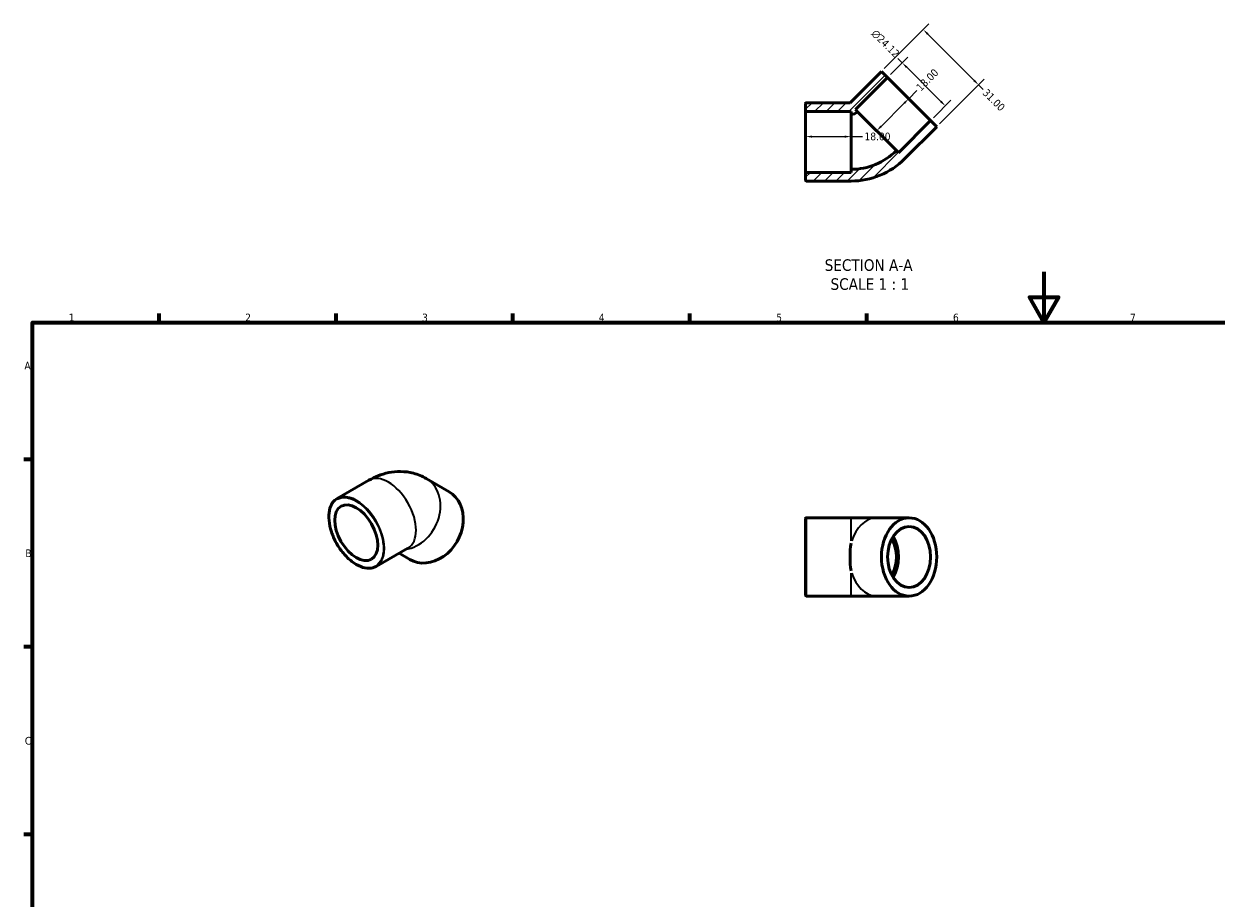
# Model space of a CAD drawing. Header units: millimetres. Extents: x 0 to 906, y 0 to 692.
# Tile 2 of 3: x 17 to 489, y 346 to 692. Entities that reach past the tile are written whole.
import ezdxf

# ---------------------------------------------------------------- set-up
doc = ezdxf.new("R2010")
doc.units = ezdxf.units.MM
for name, color, linetype, lineweight in [('Border (ANSI)', 7, 'Continuous', 70), ('Dimension (ANSI)', 7, 'Continuous', 25), ('Hatch (ANSI)', 7, 'Continuous', 18), ('Symbol (ANSI)', 7, 'Continuous', 25), ('Visible (ANSI)', 7, 'Continuous', 50), ('Visible Narrow (ANSI)', 7, 'Continuous', 35)]:
    doc.layers.add(name, color=color, linetype=linetype, lineweight=lineweight)
doc.styles.add('Label Text (ANSI)', font='tahoma.ttf')
doc.styles.add('Note Text (ANSI)', font='tahoma.ttf')
doc.dimstyles.new('Default - mm (ANSI)', dxfattribs={"dimtxt": 3.048, "dimasz": 2.5, "dimexe": 3.175, "dimexo": 1.6002, "dimgap": 0.8, "dimtad": 0, "dimtoh": 1, "dimrnd": 1e-08, "dimzin": 4, "dimdsep": 46, "dimtxsty": 'Note Text (ANSI)', "dimcen": 0.09, "dimdle": 10, "dimclrd": 256, "dimclre": 256, "dimclrt": 256, "dimadec": 1, "dimazin": 1, "dimtfac": 1, "dimtofl": 0, "dimtmove": 0, "dimatfit": 3, "dimfxl": 1, "dimtolj": 1, "dimtzin": 4, "dimlwd": -1, "dimlwe": -1, "dimarcsym": 0})

# ---------------------------------------------------------------- blocks, each defined once
blk = doc.blocks.new('Borders Default Border')
at = {"layer": 'Border (ANSI)'}
for p, q in [((70.08, 574), (70.08, 577.45)), ((140.17, 574), (140.17, 577.45)), ((210.25, 574), (210.25, 577.45)), ((280.33, 574), (280.33, 577.45)), ((350.42, 574), (350.42, 577.45)), ((20, 519.75), (16.55, 519.75)), ((20, 445.5), (16.55, 445.5)), ((20, 371.25), (16.55, 371.25))]:
    blk.add_line(p, q, dxfattribs=at)
at = {"layer": 'Border (ANSI)', "flags": 128}
for points in [[(420.5, 594), (420.5, 574), (414.73, 584), (426.27, 584), (420.5, 574)], [(20, 20), (20, 574), (821, 574), (821, 20), (20, 20)]]:
    blk.add_lwpolyline(points, dxfattribs=at)
at = {"layer": 'Border (ANSI)', "char_height": 3.05, "attachment_point": 7, "style": 'Note Text (ANSI)'}
for s, insert in [('1', (34.35, 574.4)), ('2', (104.2, 574.4)), ('3', (174.26, 574.34)), ('4', (244.23, 574.4)), ('5', (314.48, 574.34)), ('6', (384.49, 574.34)), ('7', (454.6, 574.4)), ('A', (16.78, 555.35)), ('B', (17.15, 481.1)), ('C', (16.95, 406.8))]:
    blk.add_mtext(s, dxfattribs=dict(at, insert=insert))
blk = doc.blocks.new('*D7')
at = {"layer": 'Defpoints', "color": 0, "transparency": 16777216}
for p in [(344.14, 647.53), (326.14, 645.43), (344.14, 645.43)]:
    blk.add_point(p, dxfattribs=at)
at = {"layer": 'Dimension (ANSI)', "transparency": 16777216}
for p, q in [((328.64, 647.53), (341.64, 647.53)), ((344.14, 647.53), (348.66, 647.53))]:
    blk.add_line(p, q, dxfattribs=at)
for points in [[(328.64, 647.94), (328.64, 647.11), (326.14, 647.53)], [(341.64, 647.94), (341.64, 647.11), (344.14, 647.53)]]:
    blk.add_solid(points, dxfattribs=at)
at = {"layer": 'Dimension (ANSI)', "transparency": 16777216, "insert": (349.46, 649.12), "char_height": 3.048, "attachment_point": 1, "style": 'Note Text (ANSI)'}
blk.add_mtext('\\A1;18.00', dxfattribs=at)
blk = doc.blocks.new('*D8')
at = {"layer": 'Defpoints', "color": 0, "transparency": 16777216}
for p in [(366.97, 662.55), (367.11, 662.4), (354.39, 649.68)]:
    blk.add_point(p, dxfattribs=at)
at = {"layer": 'Dimension (ANSI)', "transparency": 16777216}
for p, q in [((366.97, 662.55), (370.16, 665.75)), ((356.01, 651.59), (365.2, 660.78))]:
    blk.add_line(p, q, dxfattribs=at)
for points in [[(364.91, 661.08), (365.49, 660.49), (366.97, 662.55)], [(355.71, 651.88), (356.3, 651.3), (354.24, 649.82)]]:
    blk.add_solid(points, dxfattribs=at)
at = {"layer": 'Dimension (ANSI)', "transparency": 16777216, "insert": (369.6, 667.44), "char_height": 3.048, "attachment_point": 1, "rotation": 45, "style": 'Note Text (ANSI)'}
blk.add_mtext('\\A1;18.00', dxfattribs=at)
blk = doc.blocks.new('*D9')
at = {"layer": 'Defpoints', "color": 0, "transparency": 16777216}
for p in [(364.4, 676.74), (358.59, 670.93), (375.64, 653.88)]:
    blk.add_point(p, dxfattribs=at)
at = {"layer": 'Dimension (ANSI)', "transparency": 16777216}
for p, q in [((359.72, 672.06), (366.64, 678.99)), ((364.4, 676.74), (362.63, 678.51)), ((379.68, 661.46), (366.17, 674.97)), ((376.77, 655.01), (383.7, 661.93))]:
    blk.add_line(p, q, dxfattribs=at)
for points in [[(366.46, 675.27), (365.87, 674.68), (364.4, 676.74)], [(379.98, 661.75), (379.39, 661.16), (381.45, 659.69)]]:
    blk.add_solid(points, dxfattribs=at)
at = {"layer": 'Dimension (ANSI)', "transparency": 16777216, "insert": (354.12, 690.26), "char_height": 3.048, "attachment_point": 1, "rotation": 315, "style": 'Note Text (ANSI)'}
blk.add_mtext('\\A1;\\fAIGDT|b0|i0;\\H3.0480;\\ln\\fTahoma|b0|i0;\\H3.0480;24.12', dxfattribs=at)
blk = doc.blocks.new('*D10')
at = {"layer": 'Defpoints', "color": 0, "transparency": 16777216}
for p in [(356.15, 673.36), (394.63, 668), (378.07, 651.44)]:
    blk.add_point(p, dxfattribs=at)
at = {"layer": 'Dimension (ANSI)', "transparency": 16777216}
for p, q in [((357.28, 674.5), (374.96, 692.17)), ((374.48, 688.15), (392.86, 669.77)), ((379.21, 652.58), (396.88, 670.25)), ((394.63, 668), (396.44, 666.19))]:
    blk.add_line(p, q, dxfattribs=at)
for points in [[(374.77, 688.45), (374.18, 687.86), (372.71, 689.92)], [(393.16, 670.06), (392.57, 669.47), (394.63, 668)]]:
    blk.add_solid(points, dxfattribs=at)
at = {"layer": 'Dimension (ANSI)', "transparency": 16777216, "insert": (398.13, 666.75), "char_height": 3.048, "attachment_point": 1, "rotation": 315, "style": 'Note Text (ANSI)'}
blk.add_mtext('\\A1;31.00', dxfattribs=at)

msp = doc.modelspace()

# ---------------------------------------------------------------- hatches: boundary and pattern name
at = {"layer": 'Hatch (ANSI)'}
h = msp.add_hatch(dxfattribs=at)
h.set_pattern_fill('ANSI31', color=256, scale=25.4, style=0)
h.set_pattern_definition([(45, (0, 0), (-2.245064, 2.245064), [])])
edge = h.paths.add_edge_path()
edge.add_ellipse((326.384, 630.175), major_axis=(-0.241, 0), ratio=1, start_angle=0, end_angle=90)
edge.add_line((326.384, 629.934), (344.143, 629.934))
edge.add_ellipse((344.143, 659.919), major_axis=(0, -29.985), ratio=1, start_angle=0, end_angle=45)
edge.add_line((365.346, 638.716), (378.074, 651.444))
edge.add_line((378.074, 651.444), (375.64, 653.877))
edge.add_line((375.64, 653.877), (362.912, 641.15))
edge.add_line((362.912, 641.15), (362.06, 642.002))
edge.add_ellipse((344.143, 659.919), major_axis=(17.917, -17.917), ratio=1, start_angle=315, end_angle=360, ccw=False)
edge.add_line((344.143, 634.581), (344.143, 633.375))
edge.add_line((344.143, 633.375), (326.143, 633.375))
edge.add_line((326.143, 633.375), (326.143, 630.175))
edge = h.paths.add_edge_path()
edge.add_ellipse((326.384, 660.692), major_axis=(0, 0.241), ratio=1, start_angle=0, end_angle=90)
edge.add_line((326.143, 660.692), (326.143, 657.492))
edge.add_line((326.143, 657.492), (344.143, 657.492))
edge.add_line((344.143, 657.492), (344.143, 656.286))
edge.add_ellipse((344.143, 659.919), major_axis=(0, -3.633), ratio=1, start_angle=0, end_angle=45)
edge.add_line((346.712, 657.35), (345.859, 658.203))
edge.add_line((345.859, 658.203), (358.587, 670.931))
edge.add_line((358.587, 670.931), (356.153, 673.364))
edge.add_line((356.153, 673.364), (343.723, 660.934))
edge.add_line((343.723, 660.934), (326.384, 660.934))

# ---------------------------------------------------------------- linework, layer by layer
at = {"layer": 'Visible (ANSI)'}
for p, q in [((356.153, 673.364), (343.723, 660.934)), ((345.859, 658.203), (358.587, 670.931)), ((358.587, 670.931), (356.153, 673.364)), ((358.587, 670.931), (375.64, 653.877)), ((326.143, 660.692), (326.143, 657.492)), ((326.143, 657.492), (344.143, 657.492)), ((326.143, 633.375), (326.143, 657.492)), ((343.723, 660.934), (326.384, 660.934)), ((344.143, 657.492), (344.143, 656.286)), ((346.712, 657.35), (345.859, 658.203)), ((346.712, 657.35), (362.06, 642.002)), ((344.143, 634.581), (344.143, 656.286)), ((375.64, 653.877), (362.912, 641.15)), ((378.074, 651.444), (375.64, 653.877)), ((365.346, 638.716), (378.074, 651.444)), ((362.912, 641.15), (362.06, 642.002)), ((344.143, 633.375), (326.143, 633.375)), ((326.143, 633.375), (326.143, 630.175)), ((344.143, 634.581), (344.143, 633.375)), ((326.384, 629.934), (344.143, 629.934)), ((140.614, 504.27), (153.172, 511.502)), ((184.929, 506.955), (175.929, 512.178)), ((326.143, 465.878), (326.143, 496.395)), ((326.384, 496.637), (344.143, 496.637)), ((354.386, 496.637), (344.143, 496.637)), ((367.114, 496.637), (354.386, 496.637)), ((156.084, 477.406), (168.642, 484.638)), ((169.37, 480.143), (165.119, 482.609)), ((326.384, 465.637), (344.143, 465.637)), ((344.143, 465.637), (354.386, 465.637)), ((367.114, 465.637), (354.386, 465.637))]:
    msp.add_line(p, q, dxfattribs=at)
for centre, radius, start, end in [((326.384, 660.692), 0.241, 90, 180), ((344.143, 659.919), 3.633, 270, 315), ((344.143, 659.919), 25.338, 270, 315), ((344.143, 659.919), 29.985, 270, 315), ((326.384, 630.175), 0.241, 180, 270), ((326.384, 496.395), 0.241, 90, 180), ((326.384, 465.878), 0.241, 180, 270)]:
    msp.add_arc(centre, radius, start, end, dxfattribs=at)
for centre, major_axis, ratio, start_param, end_param in [((177.149, 493.549), (-7.78, -13.406), 0.8159693, 0, 3.1415927), ((350.143, 481.137), (0, 15.5), 0.4142136, 1.2069481, 1.9346445), ((354.386, 481.137), (0, -10.853), 0.7071068, 0.8611266, 2.2804661), ((354.386, 481.137), (0, -12.059), 0.7071068, 0.8425782, 2.2990145)]:
    msp.add_ellipse(centre, major_axis=major_axis, ratio=ratio, start_param=start_param, end_param=end_param, dxfattribs=at)
for centre, major_axis, ratio in [((148.179, 490.74), (6.018, -10.45), 0.5780931), ((367.114, 481.137), (0, 15.5), 0.7071068), ((367.114, 481.137), (0, 12.059), 0.7071068)]:
    msp.add_ellipse(centre, major_axis=major_axis, ratio=ratio, dxfattribs=at)
for points, knots in [([(153.172, 511.502), (154.319, 512.162), (155.538, 512.761), (158.148, 513.786), (159.541, 514.213), (162.517, 514.809), (164.103, 514.977), (167.422, 514.933), (169.156, 514.718), (172.615, 513.804), (174.336, 513.103), (175.929, 512.178)], [4.71238898, 4.71238898, 4.71238898, 4.71238898, 4.86946861, 4.86946861, 5.02654825, 5.02654825, 5.18362788, 5.18362788, 5.34070751, 5.34070751, 5.49778714, 5.49778714, 5.49778714, 5.49778714]), ([(156.084, 477.406), (155.256, 476.929), (154.299, 476.678), (152.217, 476.645), (151.088, 476.872), (148.769, 477.786), (147.576, 478.48), (145.259, 480.264), (144.134, 481.354), (142.066, 483.815), (141.124, 485.186), (139.513, 488.073), (138.846, 489.587), (137.853, 492.609), (137.528, 494.116), (137.256, 496.974), (137.309, 498.324), (137.796, 500.728), (138.229, 501.782), (139.323, 503.319), (139.924, 503.873), (140.614, 504.27)], [2.3581282, 2.3581282, 2.3581282, 2.3581282, 2.6685817, 2.6685817, 2.9855305, 2.9855305, 3.3077048, 3.3077048, 3.6302516, 3.6302516, 3.9523566, 3.9523566, 4.2742954, 4.2742954, 4.5964546, 4.5964546, 4.9190528, 4.9190528, 5.2408946, 5.2408946, 5.4997209, 5.4997209, 5.4997209, 5.4997209])]:
    msp.add_open_spline(points, degree=3, knots=knots, dxfattribs=at)
at = {"layer": 'Visible Narrow (ANSI)'}
for p, q in [((326.384, 496.446), (326.384, 465.827)), ((344.143, 487.516), (344.143, 496.608)), ((344.143, 465.665), (344.143, 474.757))]:
    msp.add_line(p, q, dxfattribs=at)
for centre, major_axis, ratio, start_param, end_param in [((160.907, 498.07), (-7.735, 13.432), 0.5780931, 3.1415927, 6.2831853), ((168.149, 498.772), (7.78, 13.406), 0.8159693, 3.7252004, 6.2831853), ((148.349, 490.838), (7.735, -13.432), 0.5780931, 0, 3.1415927), ((354.386, 481.137), (0, 15.5), 0.7071068, 0.0603474, 1.1466007), ((354.386, 481.137), (0, -15.5), 0.7071068, 5.1365846, 6.2228379)]:
    msp.add_ellipse(centre, major_axis=major_axis, ratio=ratio, start_param=start_param, end_param=end_param, dxfattribs=at)
msp.add_ellipse((148.179, 490.74), major_axis=(7.615, -13.223), ratio=0.5780931, dxfattribs=at)

# ---------------------------------------------------------------- block references
msp.add_blockref('Borders Default Border', (0, 0))

# ---------------------------------------------------------------- texts
at = {"layer": 'Symbol (ANSI)', "char_height": 4.572, "attachment_point": 7, "style": 'Label Text (ANSI)'}
for s, insert in [('SECTION A-A', (333.684, 594.307)), ('SCALE 1 : 1', (336.003, 586.794))]:
    msp.add_mtext(s, dxfattribs=dict(at, insert=insert))

# ---------------------------------------------------------------- dimensions: what is measured, and where the dimension line sits
at = {"layer": 'Dimension (ANSI)'}
dim = msp.add_linear_dim(base=(364.397, 676.741), p1=(375.64, 653.877), p2=(358.587, 670.931), angle=315, text='\\fAIGDT|b0|i0;\\H3.0480;\\ln\\fTahoma|b0|i0;\\H3.0480;<>', dimstyle='Default - mm (ANSI)', override={"dimtoh": 0, "dimdec": 2, "dimtp": 0, "dimtm": 0, "dimtdec": 2, "dimatfit": 2}, dxfattribs=at)
dim.commit()
dim.dimension.update_dxf_attribs({"geometry": '*D9', "text_midpoint": (357.28, 683.859), "dimtype": 160})
for base, p1, p2, angle, override, picture, middle in [((394.63, 668.001), (356.153, 673.364), (378.074, 651.444), 135, {"dimtoh": 0, "dimdec": 2, "dimtp": 0, "dimtm": 0, "dimtdec": 2, "dimatfit": 2}, '*D10', (400.562, 662.069)), ((366.968, 662.55), (354.386, 649.676), (367.114, 662.404), 45, {"dimtoh": 0, "dimdec": 2, "dimse1": 1, "dimse2": 1, "dimtp": 0, "dimtm": 0, "dimtdec": 2, "dimatfit": 2}, '*D8', (374.19, 669.772)), ((344.143, 647.525), (326.143, 645.434), (344.143, 645.434), 180, {"dimtoh": 0, "dimdec": 2, "dimse1": 1, "dimse2": 1, "dimtp": 0, "dimtm": 0, "dimtdec": 2, "dimatfit": 2}, '*D7', (354.357, 647.525))]:
    dim = msp.add_linear_dim(base=base, p1=p1, p2=p2, angle=angle, dimstyle='Default - mm (ANSI)', override=override, dxfattribs=at)
    dim.commit()
    dim.dimension.update_dxf_attribs({"geometry": picture, "text_midpoint": middle, "dimtype": 160})

doc.saveas('drawing.dxf')
